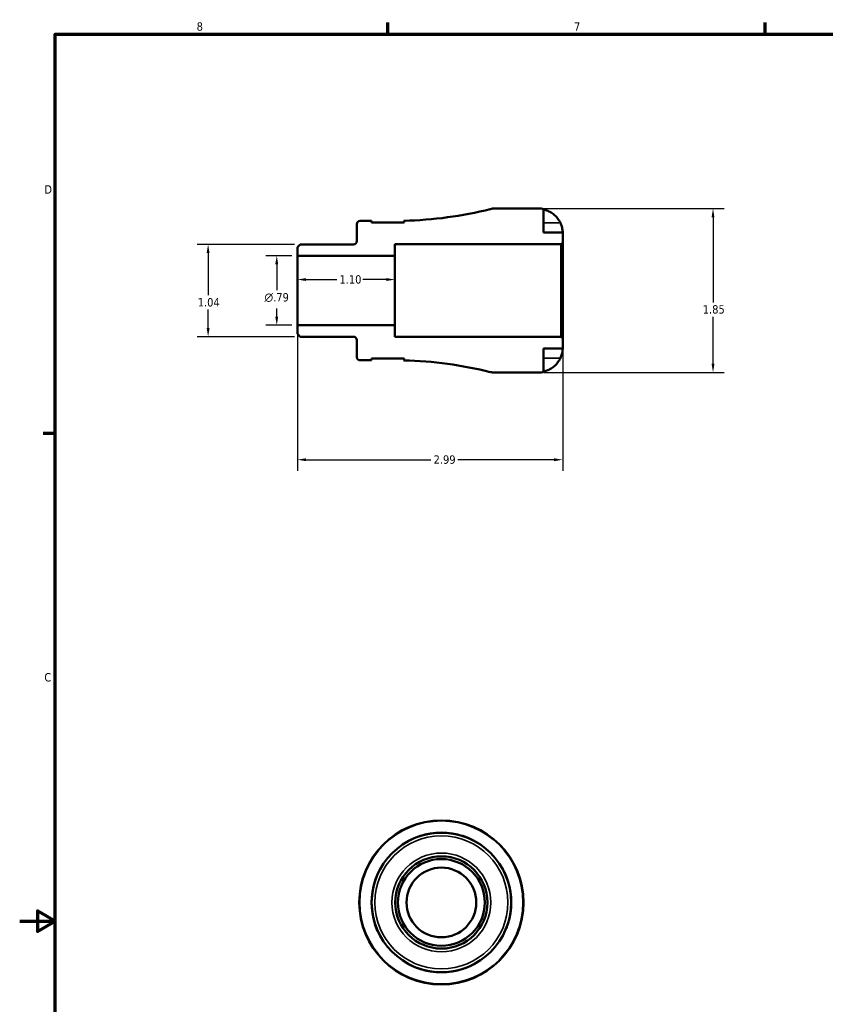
# Model space of a CAD drawing. Header units: inches. Extents: x -1.5 to 38, y -0.9 to 21.4.
# Tile 2 of 6: x 0.1 to 9.2, y 10.1 to 21.2. Entities that reach past the tile are written whole.
import ezdxf

# ---------------------------------------------------------------- set-up
doc = ezdxf.new("R2010")
doc.units = ezdxf.units.IN
doc.header["$MEASUREMENT"] = 0
for name, color, linetype, lineweight in [('Border (ANSI)', 7, 'Continuous', 70), ('Dimension (ANSI)', 7, 'Continuous', 25), ('Visible (ANSI)', 7, 'Continuous', 50), ('Visible Narrow (ANSI)', 7, 'Continuous', 35)]:
    doc.layers.add(name, color=color, linetype=linetype, lineweight=lineweight)
doc.styles.add('Note Text (ANSI)', font='tahoma.ttf')
doc.dimstyles.new('Default (ANSI)', dxfattribs={"dimtxt": 0.094488, "dimasz": 0.098425, "dimexe": 0.125, "dimexo": 0.0625, "dimgap": 0.031496, "dimtad": 0, "dimtih": 1, "dimtoh": 1, "dimrnd": 1e-08, "dimzin": 4, "dimdsep": 46, "dimtxsty": 'Note Text (ANSI)', "dimcen": 0.09, "dimdle": 0.393701, "dimclrd": 256, "dimclre": 256, "dimclrt": 5, "dimadec": 0, "dimazin": 1, "dimtfac": 1, "dimtofl": 0, "dimtmove": 0, "dimatfit": 3, "dimfxl": 1, "dimtolj": 1, "dimtzin": 4, "dimlwd": -1, "dimlwe": -1, "dimarcsym": 0})

# ---------------------------------------------------------------- blocks, each defined once
blk = doc.blocks.new('Borders Default Border')
at = {"layer": 'Border (ANSI)'}
for p, q in [((4.25, 21), (4.25, 21.134)), ((8.5, 21), (8.5, 21.134)), ((0.5, 16.5), (0.366, 16.5))]:
    blk.add_line(p, q, dxfattribs=at)
at = {"layer": 'Border (ANSI)', "flags": 128}
for points in [[(0.5, 1), (0.5, 21), (33.5, 21), (33.5, 1), (0.5, 1)], [(0.1, 11), (0.5, 11), (0.3, 11.115), (0.3, 10.885), (0.5, 11)]]:
    blk.add_lwpolyline(points, dxfattribs=at)
at = {"layer": 'Border (ANSI)', "color": 5, "true_color": 0x0000ff, "char_height": 0.0945, "attachment_point": 7, "style": 'Note Text (ANSI)'}
for s, insert in [('8', (2.094, 21.038)), ('7', (6.346, 21.04)), ('D', (0.378, 19.203)), ('C', (0.378, 13.701))]:
    blk.add_mtext(s, dxfattribs=dict(at, insert=insert))
blk = doc.blocks.new('*D7')
at = {"layer": 'Defpoints', "color": 0, "transparency": 16777216}
for p in [(3.229, 17.718), (6.219, 17.568), (6.219, 16.203)]:
    blk.add_point(p, dxfattribs=at)
at = {"layer": 'Dimension (ANSI)', "transparency": 16777216}
for p, q in [((3.229, 17.655), (3.229, 16.078)), ((6.219, 17.506), (6.219, 16.078)), ((3.328, 16.203), (4.733, 16.203)), ((6.121, 16.203), (5.036, 16.203))]:
    blk.add_line(p, q, dxfattribs=at)
for points in [[(3.328, 16.219), (3.328, 16.186), (3.229, 16.203)], [(6.121, 16.219), (6.121, 16.186), (6.219, 16.203)]]:
    blk.add_solid(points, dxfattribs=at)
at = {"layer": 'Dimension (ANSI)', "color": 5, "transparency": 16777216, "insert": (4.764, 16.252), "char_height": 0.0945, "attachment_point": 1, "style": 'Note Text (ANSI)'}
blk.add_mtext('\\A1;2.99', dxfattribs=at)
blk = doc.blocks.new('*D8')
at = {"layer": 'Defpoints', "color": 0, "transparency": 16777216}
for p in [(3.261, 18.631), (2.223, 17.59), (3.261, 17.59)]:
    blk.add_point(p, dxfattribs=at)
at = {"layer": 'Dimension (ANSI)', "transparency": 16777216}
for p, q in [((3.198, 18.631), (2.098, 18.631)), ((2.223, 18.532), (2.223, 18.057)), ((2.223, 17.688), (2.223, 17.896)), ((3.198, 17.59), (2.098, 17.59))]:
    blk.add_line(p, q, dxfattribs=at)
for points in [[(2.207, 18.532), (2.24, 18.532), (2.223, 18.631)], [(2.207, 17.688), (2.24, 17.688), (2.223, 17.59)]]:
    blk.add_solid(points, dxfattribs=at)
at = {"layer": 'Dimension (ANSI)', "color": 5, "transparency": 16777216, "insert": (2.106, 18.025), "char_height": 0.0945, "attachment_point": 1, "style": 'Note Text (ANSI)'}
blk.add_mtext('\\A1;1.04', dxfattribs=at)
blk = doc.blocks.new('*D9')
at = {"layer": 'Defpoints', "color": 0, "transparency": 16777216}
for p in [(3.229, 18.503), (2.997, 17.718), (3.229, 17.718)]:
    blk.add_point(p, dxfattribs=at)
at = {"layer": 'Dimension (ANSI)', "transparency": 16777216}
for p, q in [((3.167, 18.503), (2.872, 18.503)), ((2.997, 18.405), (2.997, 18.114)), ((2.997, 17.816), (2.997, 17.909)), ((3.167, 17.718), (2.872, 17.718))]:
    blk.add_line(p, q, dxfattribs=at)
for points in [[(2.98, 18.405), (3.013, 18.405), (2.997, 18.503)], [(2.98, 17.816), (3.013, 17.816), (2.997, 17.718)]]:
    blk.add_solid(points, dxfattribs=at)
at = {"layer": 'Dimension (ANSI)', "color": 5, "transparency": 16777216, "insert": (2.858, 18.082), "char_height": 0.09449, "attachment_point": 1, "style": 'Note Text (ANSI)'}
blk.add_mtext('\\A1;{\\fAIGDT|b0|i0;\\H0.0945;\\ln}\\fTahoma|b0|i0;\\H0.0945;.79', dxfattribs=at)
blk = doc.blocks.new('*D10')
at = {"layer": 'Defpoints', "color": 0, "transparency": 16777216}
for p in [(4.329, 18.234), (3.229, 18.11), (4.329, 18.11)]:
    blk.add_point(p, dxfattribs=at)
at = {"layer": 'Dimension (ANSI)', "transparency": 16777216}
for p, q in [((3.328, 18.234), (3.672, 18.234)), ((4.231, 18.234), (3.967, 18.234))]:
    blk.add_line(p, q, dxfattribs=at)
for points in [[(3.328, 18.251), (3.328, 18.218), (3.229, 18.234)], [(4.231, 18.251), (4.231, 18.218), (4.329, 18.234)]]:
    blk.add_solid(points, dxfattribs=at)
at = {"layer": 'Dimension (ANSI)', "color": 5, "transparency": 16777216, "insert": (3.703, 18.283), "char_height": 0.0945, "attachment_point": 1, "style": 'Note Text (ANSI)'}
blk.add_mtext('\\A1;1.10', dxfattribs=at)
blk = doc.blocks.new('*D11')
at = {"layer": 'Defpoints', "color": 0, "transparency": 16777216}
for p in [(5.949, 19.035), (5.949, 17.185), (7.913, 17.185)]:
    blk.add_point(p, dxfattribs=at)
at = {"layer": 'Dimension (ANSI)', "transparency": 16777216}
for p, q in [((6.011, 19.035), (8.038, 19.035)), ((7.913, 18.937), (7.913, 17.976)), ((7.913, 17.284), (7.913, 17.814)), ((6.011, 17.185), (8.038, 17.185))]:
    blk.add_line(p, q, dxfattribs=at)
for points in [[(7.897, 18.937), (7.929, 18.937), (7.913, 19.035)], [(7.897, 17.284), (7.929, 17.284), (7.913, 17.185)]]:
    blk.add_solid(points, dxfattribs=at)
at = {"layer": 'Dimension (ANSI)', "color": 5, "transparency": 16777216, "insert": (7.797, 17.945), "char_height": 0.0945, "attachment_point": 1, "style": 'Note Text (ANSI)'}
blk.add_mtext('\\A1;1.85', dxfattribs=at)

msp = doc.modelspace()

# ---------------------------------------------------------------- linework, layer by layer
at = {"layer": 'Visible (ANSI)'}
for p, q in [((5.949, 19.035), (5.449, 19.035)), ((6.003, 18.765), (6.003, 19.03)), ((4.064, 18.896), (3.936, 18.896)), ((4.064, 18.876), (4.064, 18.896)), ((4.431, 18.876), (4.064, 18.876)), ((4.431, 18.898), (4.431, 18.876)), ((3.899, 18.86), (3.899, 18.667)), ((6.219, 18.765), (6.003, 18.765)), ((6.219, 18.652), (6.219, 18.765)), ((6.201, 18.634), (6.219, 18.652)), ((6.219, 17.568), (6.219, 18.652)), ((3.261, 18.631), (3.229, 18.599)), ((3.229, 18.599), (3.229, 18.503)), ((3.863, 18.631), (3.261, 18.631)), ((4.329, 18.503), (4.329, 18.634)), ((4.329, 18.634), (6.201, 18.634)), ((6.201, 18.634), (6.201, 17.587)), ((3.229, 18.503), (4.329, 18.503)), ((3.229, 17.718), (3.229, 18.503)), ((4.329, 17.718), (4.329, 18.503)), ((4.329, 17.718), (3.229, 17.718)), ((3.229, 17.718), (3.229, 17.621)), ((4.329, 17.587), (4.329, 17.718)), ((3.229, 17.621), (3.261, 17.59)), ((3.261, 17.59), (3.863, 17.59)), ((3.899, 17.553), (3.899, 17.36)), ((6.201, 17.587), (4.329, 17.587)), ((6.219, 17.568), (6.201, 17.587)), ((6.219, 17.456), (6.219, 17.568)), ((6.003, 17.191), (6.003, 17.456)), ((6.003, 17.456), (6.219, 17.456)), ((3.936, 17.324), (4.064, 17.324)), ((4.064, 17.324), (4.064, 17.345)), ((4.064, 17.345), (4.431, 17.345)), ((4.431, 17.345), (4.431, 17.323)), ((5.449, 17.185), (5.949, 17.185))]:
    msp.add_line(p, q, dxfattribs=at)
for radius in [0.925, 0.786, 0.52, 0.489, 0.393]:
    msp.add_circle((4.852, 11.211), radius, dxfattribs=at)
for centre, radius, start, end in [((4.329, 23.296), 4.4, 271.3185, 284.1319), ((5.449, 18.85), 0.185, 90, 104.1319), ((5.949, 18.765), 0.27, 78.463, 90), ((3.936, 18.86), 0.0364, 90, 180), ((3.863, 18.667), 0.0364, 270, 0), ((3.863, 17.553), 0.0364, 0, 90), ((3.936, 17.36), 0.0364, 180, 270), ((4.329, 12.924), 4.4, 75.8681, 88.6815), ((5.449, 17.37), 0.185, 255.8681, 270), ((5.949, 17.456), 0.27, 270, 281.537), ((4.852, 11.211), 0.787, 72.188, 107.812), ((4.852, 11.211), 0.787, 162.188, 197.812), ((4.852, 11.211), 0.787, 342.188, 17.812), ((4.852, 11.211), 0.787, 252.188, 287.812)]:
    msp.add_arc(centre, radius, start, end, dxfattribs=at)
for points, knots in [([(6.003, 19.023), (6.02, 19.02), (6.037, 19.014), (6.068, 19.002), (6.084, 18.993), (6.114, 18.973), (6.128, 18.961), (6.152, 18.938), (6.163, 18.923), (6.181, 18.897), (6.188, 18.885), (6.193, 18.873)], [0.1303408, 0.1303408, 0.1303408, 0.1303408, 0.2536482, 0.2536482, 0.3809202, 0.3809202, 0.5081921, 0.5081921, 0.6362254, 0.6362254, 0.7316612, 0.7316612, 0.7316612, 0.7316612]), ([(6.193, 18.873), (6.195, 18.869), (6.197, 18.865), (6.201, 18.854), (6.204, 18.848), (6.208, 18.835), (6.21, 18.828), (6.214, 18.812), (6.216, 18.803), (6.218, 18.786), (6.219, 18.778), (6.219, 18.768), (6.219, 18.765), (6.219, 18.765)], [-0.4398235, -0.4398235, -0.4398235, -0.4398235, -0.4063078, -0.4063078, -0.353671, -0.353671, -0.2963084, -0.2963084, -0.2119376, -0.2119376, -0.1088504, -0.1088504, 0, 0, 0, 0]), ([(6.219, 17.456), (6.219, 17.456), (6.219, 17.455), (6.219, 17.45), (6.219, 17.447), (6.218, 17.435), (6.218, 17.426), (6.214, 17.408), (6.212, 17.4), (6.208, 17.385), (6.206, 17.379), (6.201, 17.365), (6.198, 17.359), (6.195, 17.35), (6.194, 17.349), (6.193, 17.348)], [-1.9083114, -1.9083114, -1.9083114, -1.9083114, -1.8410665, -1.8410665, -1.767715, -1.767715, -1.6603296, -1.6603296, -1.5872685, -1.5872685, -1.5326102, -1.5326102, -1.476028, -1.476028, -1.4636078, -1.4636078, -1.4636078, -1.4636078]), ([(6.193, 17.348), (6.188, 17.336), (6.181, 17.324), (6.163, 17.297), (6.152, 17.283), (6.128, 17.259), (6.114, 17.247), (6.084, 17.227), (6.068, 17.219), (6.037, 17.206), (6.02, 17.201), (6.003, 17.197)], [3.3710401, 3.3710401, 3.3710401, 3.3710401, 3.4664759, 3.4664759, 3.5945092, 3.5945092, 3.7217811, 3.7217811, 3.849053, 3.849053, 3.9723605, 3.9723605, 3.9723605, 3.9723605]), ([(4.447, 11.885), (4.456, 11.89), (4.468, 11.897), (4.5, 11.915), (4.522, 11.926), (4.558, 11.941), (4.571, 11.946), (4.592, 11.954), (4.602, 11.958), (4.611, 11.961)], [-0.5509608, -0.5509608, -0.5509608, -0.5509608, -0.3906836, -0.3906836, -0.1798773, -0.1798773, -0.074421, -0.074421, 0, 0, 0, 0]), ([(5.093, 11.961), (5.097, 11.959), (5.102, 11.958), (5.112, 11.954), (5.117, 11.952), (5.135, 11.946), (5.148, 11.941), (5.183, 11.925), (5.204, 11.915), (5.236, 11.897), (5.248, 11.89), (5.257, 11.885)], [-0.5490428, -0.5490428, -0.5490428, -0.5490428, -0.5113907, -0.5113907, -0.4703354, -0.4703354, -0.3632255, -0.3632255, -0.1585355, -0.1585355, 0, 0, 0, 0]), ([(4.102, 11.452), (4.104, 11.457), (4.105, 11.461), (4.109, 11.471), (4.11, 11.476), (4.117, 11.494), (4.122, 11.507), (4.138, 11.542), (4.148, 11.563), (4.165, 11.595), (4.172, 11.607), (4.178, 11.616)], [-0.5490738, -0.5490738, -0.5490738, -0.5490738, -0.5114183, -0.5114183, -0.4703594, -0.4703594, -0.3632409, -0.3632409, -0.1585456, -0.1585456, -0.0000312, -0.0000312, -0.0000312, -0.0000312]), ([(5.526, 11.616), (5.531, 11.607), (5.538, 11.595), (5.556, 11.563), (5.567, 11.541), (5.582, 11.505), (5.587, 11.492), (5.595, 11.47), (5.599, 11.461), (5.602, 11.452)], [-0.5509609, -0.5509609, -0.5509609, -0.5509609, -0.3907112, -0.3907112, -0.1798954, -0.1798954, -0.0744289, -0.0744289, 0, 0, 0, 0]), ([(4.178, 10.806), (4.172, 10.815), (4.165, 10.827), (4.148, 10.859), (4.137, 10.881), (4.121, 10.917), (4.116, 10.93), (4.108, 10.952), (4.105, 10.961), (4.102, 10.97)], [-0.5509609, -0.5509609, -0.5509609, -0.5509609, -0.3907112, -0.3907112, -0.1798954, -0.1798954, -0.0744289, -0.0744289, 0, 0, 0, 0]), ([(5.602, 10.97), (5.6, 10.965), (5.598, 10.961), (5.595, 10.951), (5.593, 10.946), (5.587, 10.928), (5.581, 10.915), (5.566, 10.88), (5.555, 10.858), (5.538, 10.827), (5.531, 10.815), (5.526, 10.806)], [-0.5490738, -0.5490738, -0.5490738, -0.5490738, -0.5114183, -0.5114183, -0.4703594, -0.4703594, -0.3632409, -0.3632409, -0.1585456, -0.1585456, -0.0000312, -0.0000312, -0.0000312, -0.0000312]), ([(4.611, 10.461), (4.606, 10.463), (4.602, 10.464), (4.592, 10.468), (4.587, 10.47), (4.569, 10.476), (4.556, 10.481), (4.52, 10.497), (4.499, 10.507), (4.468, 10.525), (4.456, 10.532), (4.447, 10.537)], [-0.5490738, -0.5490738, -0.5490738, -0.5490738, -0.5114183, -0.5114183, -0.4703594, -0.4703594, -0.3632409, -0.3632409, -0.1585456, -0.1585456, -0.0000312, -0.0000312, -0.0000312, -0.0000312]), ([(5.257, 10.537), (5.248, 10.531), (5.236, 10.524), (5.204, 10.507), (5.182, 10.496), (5.146, 10.481), (5.133, 10.476), (5.111, 10.467), (5.102, 10.464), (5.093, 10.461)], [-0.5509609, -0.5509609, -0.5509609, -0.5509609, -0.3907112, -0.3907112, -0.1798954, -0.1798954, -0.0744289, -0.0744289, 0, 0, 0, 0])]:
    msp.add_open_spline(points, degree=3, knots=knots, dxfattribs=at)
at = {"layer": 'Visible Narrow (ANSI)'}
for p, q in [((6.184, 18.873), (6.013, 18.873)), ((6.184, 17.348), (6.013, 17.348)), ((4.611, 11.959), (4.611, 11.961)), ((5.093, 11.961), (5.093, 11.959)), ((4.102, 11.452), (4.103, 11.452)), ((5.6, 11.452), (5.601, 11.452)), ((4.103, 10.97), (4.102, 10.97)), ((5.601, 10.97), (5.6, 10.97)), ((4.611, 10.461), (4.611, 10.462)), ((5.093, 10.462), (5.093, 10.461))]:
    msp.add_line(p, q, dxfattribs=at)
for radius in [0.919, 0.75, 0.557]:
    msp.add_circle((4.852, 11.211), radius, dxfattribs=at)

# ---------------------------------------------------------------- block references
msp.add_blockref('Borders Default Border', (0, 0))

# ---------------------------------------------------------------- dimensions: what is measured, and where the dimension line sits
at = {"layer": 'Dimension (ANSI)'}
for base, p1, p2, angle, override, picture, middle in [((7.913, 17.185), (5.949, 19.035), (5.949, 17.185), 90, {"dimgap": 0.031496, "dimdec": 2, "dimtol": 0, "dimlim": 0, "dimtp": 0, "dimtm": 0, "dimtdec": 2, "dimatfit": 1}, '*D11', (7.913, 17.895)), ((2.223, 17.59), (3.261, 18.631), (3.261, 17.59), 90, {"dimgap": 0.031496, "dimdec": 2, "dimtol": 0, "dimlim": 0, "dimtp": 0, "dimtm": 0, "dimtdec": 2, "dimatfit": 1}, '*D8', (2.223, 17.976)), ((4.329, 18.234), (3.229, 18.11), (4.329, 18.11), 180, {"dimgap": 0.031496, "dimtih": 0, "dimtoh": 0, "dimdec": 2, "dimse1": 1, "dimse2": 1, "dimtol": 0, "dimlim": 0, "dimtp": 0, "dimtm": 0, "dimtdec": 2, "dimatfit": 1}, '*D10', (3.819, 18.234)), ((6.219, 16.203), (3.229, 17.718), (6.219, 17.568), 180, {"dimgap": 0.031496, "dimtih": 0, "dimtoh": 0, "dimdec": 2, "dimtol": 0, "dimlim": 0, "dimtp": 0, "dimtm": 0, "dimtdec": 2, "dimatfit": 1}, '*D7', (4.884, 16.203))]:
    dim = msp.add_linear_dim(base=base, p1=p1, p2=p2, angle=angle, dimstyle='Default (ANSI)', override=override, dxfattribs=at)
    dim.commit()
    dim.dimension.update_dxf_attribs({"geometry": picture, "text_midpoint": middle, "dimtype": 160})
dim = msp.add_linear_dim(base=(2.9968, 17.7175), p1=(3.2294, 18.503), p2=(3.2294, 17.7175), angle=90, text='{\\fAIGDT|b0|i0;\\H0.0945;\\ln}\\fTahoma|b0|i0;\\H0.0945;<>', dimstyle='Default (ANSI)', override={"dimgap": 0.031496, "dimdec": 2, "dimtol": 0, "dimlim": 0, "dimtp": 0, "dimtm": 0, "dimtdec": 2, "dimatfit": 1}, dxfattribs=at)
dim.commit()
dim.dimension.update_dxf_attribs({"geometry": '*D9', "text_midpoint": (2.9968, 18.0113), "dimtype": 160})

doc.saveas('drawing.dxf')
